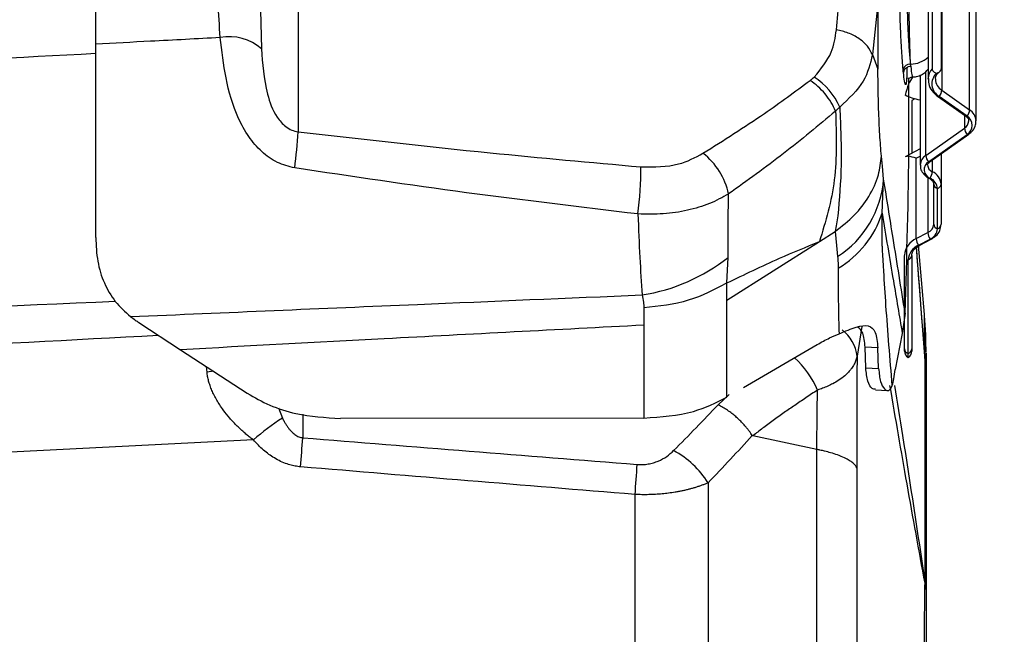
# Model space of a CAD drawing. Header units: millimetres. Extents: x 0 to 594, y 0 to 420.
# Tile 11 of 50: x 280 to 302, y 257 to 270. Entities that reach past the tile are written whole.
import ezdxf

# ---------------------------------------------------------------- set-up
doc = ezdxf.new("R2010")
doc.units = ezdxf.units.MM
doc.layers.add('SLD-0', color=7, linetype='Continuous')
doc.styles.add('SLDTEXTSTYLE0', font='TXT', dxfattribs={"width": 0.75})
doc.dimstyles.new('SLDDIMSTYLE2', dxfattribs={"dimtxt": 3.5, "dimasz": 3.2, "dimexe": 0, "dimexo": 0.0625, "dimgap": 0.875, "dimtad": 1, "dimdec": 1, "dimlfac": 3, "dimrnd": 1e-09, "dimzin": 4, "dimdsep": 46, "dimtxsty": 'SLDTEXTSTYLE0', "dimsah": 1, "dimcen": 0.09, "dimadec": 0, "dimazin": 1, "dimtfac": 1, "dimtdec": 1, "dimtofl": 0, "dimtmove": 0, "dimatfit": 3, "dimfxl": 1, "dimfrac": 2, "dimtolj": 1, "dimtzin": 12, "dimarcsym": 0})

# ---------------------------------------------------------------- blocks, each defined once
blk = doc.blocks.new('_D_4')
at = {"layer": 'SLD-0', "color": 7, "transparency": 16777216}
for p, q in [((253.352, 298.179), (324.588, 298.179)), ((323.588, 298.179), (323.588, 208.515)), ((311.764, 259.166), (311.764, 260.232)), ((311.764, 260.232), (317.321, 260.232)), ((317.321, 260.232), (317.321, 259.166)), ((311.764, 247.528), (311.764, 246.462)), ((317.321, 246.462), (317.321, 247.528)), ((311.764, 246.462), (317.321, 246.462)), ((253.352, 208.515), (324.588, 208.515))]:
    blk.add_line(p, q, dxfattribs=at)
for points in [[(323.588, 298.179), (323.038, 294.979), (324.138, 294.979)], [(323.588, 208.515), (324.138, 211.715), (323.038, 211.715)]]:
    blk.add_solid(points, dxfattribs=at)
at = {"layer": 'SLD-0', "color": 7, "transparency": 16777216, "char_height": 3.5, "attachment_point": 1, "rotation": 90, "style": 'SLDTEXTSTYLE0'}
for s, insert in [('269.0', (319.076, 250.167)), ('10.59', (312.809, 247.528)), ('%%c', (319.076, 244.889))]:
    blk.add_mtext(s, dxfattribs=dict(at, insert=insert))

msp = doc.modelspace()

# ---------------------------------------------------------------- linework, layer by layer
at = {"color": 7, "linetype": 'Continuous', "lineweight": 25}
for p, q in [((286.19, 288.556), (286.19, 267.926)), ((281.596, 269.919), (281.596, 279.645)), ((300.589, 275.016), (300.589, 269.359)), ((300.795, 275.016), (300.795, 269.359)), ((300.498, 274.778), (300.498, 269.121)), ((300.811, 274.528), (300.811, 268.871)), ((301.441, 268.425), (301.441, 274.082)), ((301.588, 268.175), (301.588, 273.832)), ((285.329, 271.032), (285.36, 269.811)), ((299.36, 270.841), (299.233, 269.68)), ((300.043, 270.171), (300.078, 270.171)), ((299.233, 269.68), (299.36, 269.348)), ((300.097, 269.464), (300.101, 269.464)), ((300.104, 269.41), (300.101, 269.464)), ((300.32, 269.214), (300.32, 267.172)), ((300.447, 267.389), (300.447, 269.296)), ((300.498, 269.121), (300.498, 269.136)), ((300.811, 268.871), (301.441, 268.425)), ((300.2, 268.675), (300.128, 268.637)), ((300.128, 268.637), (300.128, 267.437)), ((300.715, 268.735), (301.345, 268.289)), ((301.382, 268.282), (300.752, 268.727)), ((301.323, 268.304), (301.323, 268.009)), ((300.447, 267.389), (301.323, 268.009)), ((300.506, 267.245), (301.382, 267.865)), ((300.543, 267.253), (301.42, 267.872)), ((300.32, 267.538), (299.98, 267.359)), ((300.795, 267.431), (300.795, 266.737)), ((300.231, 267.325), (300.32, 267.372)), ((300.231, 265.499), (300.231, 267.325)), ((300.594, 267.288), (300.594, 267.021)), ((299.452, 266.078), (299.489, 266.852)), ((300.494, 266.888), (300.494, 265.637)), ((300.628, 265.826), (300.628, 266.737)), ((300.712, 265.724), (300.712, 266.635)), ((300.795, 266.737), (300.795, 265.826)), ((298.032, 265.433), (298.386, 265.664)), ((300.231, 265.499), (300.494, 265.637)), ((295.928, 264.1), (298.032, 265.433)), ((300.281, 265.349), (300.543, 265.487)), ((300.308, 265.351), (300.571, 265.489)), ((300.429, 262.733), (300.235, 265.296)), ((300.415, 263.778), (300.279, 265.349)), ((295.929, 264.492), (295.955, 265.071)), ((299.962, 262.995), (299.962, 265.12)), ((300.045, 262.893), (300.045, 265.018)), ((300.128, 265.12), (300.128, 262.995)), ((295.929, 264.1), (295.929, 264.492)), ((295.929, 261.9), (295.929, 264.1)), ((294.043, 263.926), (294.043, 263.535)), ((300.365, 263.601), (300.334, 264.001)), ((299.977, 263.803), (299.913, 263.345)), ((282.578, 263.592), (283.522, 262.976)), ((294.043, 263.534), (294.043, 261.423)), ((298.996, 263.502), (298.885, 262.828)), ((299.913, 263.345), (299.754, 262.527)), ((300.386, 263.293), (300.429, 262.747)), ((283.522, 262.976), (285.039, 261.986)), ((296.308, 262.116), (297.98, 263.093)), ((299.356, 263.022), (299.066, 263.036)), ((299.083, 262.563), (299.066, 263.036)), ((299.375, 262.548), (299.356, 263.022)), ((299.962, 262.946), (299.962, 262.995)), ((300.128, 262.995), (300.128, 262.946)), ((300.045, 262.802), (300.045, 262.893)), ((284.125, 262.469), (284.113, 262.59)), ((299.083, 262.563), (299.375, 262.548)), ((284.274, 262.485), (284.125, 262.469)), ((299.301, 262.062), (299.578, 262.048)), ((295.73, 261.727), (295.979, 261.958)), ((285.744, 261.655), (285.837, 261.42)), ((286.297, 261.509), (286.297, 260.974)), ((294.043, 261.423), (287.158, 261.413)), ((297.971, 260.71), (296.521, 261.02)), ((285.177, 260.926), (256.686, 259.496)), ((295.501, 259.951), (295.501, 253.347)), ((293.845, 253.347), (293.845, 259.686))]:
    msp.add_line(p, q, dxfattribs=at)
at = {"color": 7, "linetype": 'Continuous', "lineweight": 25, "flags": 128}
for points in [[(299.489, 266.852), (299.46, 267.146), (299.437, 267.377)], [(298.386, 265.664), (298.417, 265.344), (298.442, 265.092)]]:
    msp.add_lwpolyline(points, dxfattribs=at)
at = {"color": 7, "linetype": 'Continuous', "lineweight": 25}
for centre, radius, start, end in [((284.637, 269.003), 1.084, 48.1752, 101.2381), ((300.085, 269.307), 0.157, 85.5773, 168.3132), ((300.089, 270.071), 0.607, 271.1284, 312.3956), ((300.094, 269.252), 0.159, 86.5692, 171.1997), ((300.103, 269.347), 0.0876, 153.0796, 184.9663), ((300.869, 269.115), 0.371, 138.8831, 176.8216), ((300.916, 269.016), 0.332, 133.3689, 240.3893), ((297.083, 267.876), 1.537, 23.5147, 57.3698), ((300.974, 269.134), 0.31, 182.3272, 238.2021), ((300.558, 268.891), 0.254, 319.9237, 355.4913), ((300.743, 268.777), 0.0508, 236.4429, 280.4161), ((301.188, 268.445), 0.254, 319.9237, 355.4913), ((301.274, 268.159), 0.314, 3.864, 57.8745), ((301.212, 268.186), 0.209, 302.096, 356.7521), ((301.373, 268.331), 0.0508, 236.4134, 280.4176), ((301.26, 268.073), 0.241, 300.3717, 59.6283), ((276.147, 268.435), 10.056, 352.4018, 357.0991), ((301.577, 268.029), 0.254, 184.5087, 220.0763), ((301.392, 267.915), 0.0508, 259.5812, 303.6105), ((294.406, 266.177), 1.598, 12.1816, 52.1703), ((300.589, 267.16), 0.269, 121.8114, 177.4748), ((300.615, 267.067), 0.208, 121.6181, 250.0865), ((300.7, 267.409), 0.254, 184.5087, 220.0763), ((300.515, 267.295), 0.0508, 259.5824, 303.5866), ((286.318, 267.081), 7.659, 352.3404, 0.3706), ((300.664, 267.184), 0.178, 183.6467, 246.7697), ((300.284, 267.041), 0.31, 326.8563, 356.2422), ((300.46, 266.713), 0.335, 4.1578, 66.5603), ((297.2, 267.022), 2.295, 302.7667, 355.7494), ((300.532, 266.907), 0.0378, 244.3856, 287.9021), ((300.433, 266.615), 0.28, 4.1578, 66.5603), ((300.746, 266.748), 0.118, 185.3927, 253.0703), ((300.677, 266.748), 0.118, 286.9297, 354.6073), ((297.338, 266.746), 2.217, 300.2823, 342.4614), ((300.405, 265.842), 0.224, 293.3219, 355.8214), ((300.804, 265.657), 0.311, 183.7466, 213.0433), ((300.433, 265.744), 0.28, 293.3219, 355.8214), ((300.746, 265.837), 0.118, 185.3927, 253.0703), ((300.677, 265.837), 0.118, 286.9297, 354.6073), ((300.408, 265.088), 0.448, 113.3219, 175.8214), ((300.541, 265.519), 0.311, 183.7466, 213.0433), ((300.555, 265.523), 0.0376, 251.9702, 295.4662), ((300.436, 264.99), 0.392, 113.3219, 175.8214), ((300.292, 265.385), 0.0376, 251.9702, 295.4662), ((293.358, 268.363), 4.193, 278.9251, 308.2763), ((300.01, 265.131), 0.118, 286.9297, 354.6073), ((297.99, 262.72), 0.902, 6.8716, 51.7285), ((300.079, 263.006), 0.118, 185.3927, 253.0703), ((300.128, 262.946), 0.167, 180, 240), ((300.01, 263.006), 0.118, 286.9297, 354.6073), ((299.962, 262.946), 0.167, 300, 0), ((295.909, 261.139), 2.273, 23.8814, 46.7082), ((299.734, 262.729), 0.695, 0.342, 1.4941), ((300, 262.732), 0.429, 359.2721, 0.7279), ((288.699, 256.913), 5.34, 122.4158, 131.2661), ((238.538, 264.011), 47.855, 355.5708, 356.3618), ((293.719, 258.835), 2.102, 32.0506, 61.5914), ((249.632, 263.041), 44.34, 355.6618, 356.5456), ((297.783, 257.705), 2.646, 359.234, 359.8243), ((297.518, 257.68), 2.912, 359.7206, 0.2794)]:
    msp.add_arc(centre, radius, start, end, dxfattribs=at)
for points, knots in [([(284.426, 270.067), (284.406, 270.336), (284.369, 270.816), (284.366, 271.29), (284.364, 271.499)], [0, 0, 0, 0, 0.559968, 1, 1, 1, 1]), ([(298.415, 270.243), (298.439, 270.478), (298.484, 270.897), (298.496, 271.32), (298.501, 271.506)], [0, 0, 0, 0, 0.559981, 1, 1, 1, 1]), ([(299.36, 270.841), (299.36, 270.566), (299.36, 270.073), (299.36, 269.57), (299.36, 269.348)], [0, 0, 0, 0, 0.559303, 1, 1, 1, 1]), ([(299.931, 269.339), (299.92, 269.476), (299.897, 269.749), (299.873, 270.241), (299.859, 270.674), (299.858, 270.884), (299.857, 270.989)], [0, 0, 0, 0, 0.28008, 0.5595606, 0.7796948, 1, 1, 1, 1]), ([(300.024, 270.878), (300.024, 270.778), (300.025, 270.625), (300.034, 270.372), (300.04, 270.239), (300.043, 270.171)], [0, 0, 0, 0, 0.488238, 0.74144, 1, 1, 1, 1]), ([(300.078, 270.171), (300.076, 270.239), (300.073, 270.372), (300.07, 270.626), (300.069, 270.778), (300.069, 270.878)], [0, 0, 0, 0, 0.259034, 0.512416, 1, 1, 1, 1]), ([(297.912, 269.171), (298.063, 269.353), (298.333, 269.678), (298.39, 270.071), (298.415, 270.243)], [0, 0, 0, 0, 0.5600579, 1, 1, 1, 1]), ([(299.233, 269.68), (299.2, 269.746), (299.132, 269.879), (298.938, 270.049), (298.694, 270.181), (298.506, 270.223), (298.415, 270.243)], [0, 0, 0, 0, 0.2447406, 0.5, 0.7552594, 1, 1, 1, 1]), ([(300.043, 270.171), (300.051, 270.039), (300.066, 269.774), (300.087, 269.568), (300.097, 269.464)], [0, 0, 0, 0, 0.499103, 1, 1, 1, 1]), ([(300.101, 269.464), (300.098, 269.523), (300.093, 269.635), (300.085, 269.875), (300.08, 270.058), (300.078, 270.171)], [0, 0, 0, 0, 0.300012, 0.566972, 1, 1, 1, 1]), ([(284.426, 270.067), (283.898, 270.039), (282.955, 269.99), (282.011, 269.94), (281.596, 269.919)], [0, 0, 0, 0, 0.559813, 1, 1, 1, 1]), ([(281.596, 265.522), (281.596, 265.879), (281.596, 266.594), (281.596, 267.73), (281.596, 268.863), (281.596, 269.566), (281.596, 269.919)], [0, 0, 0, 0, 0.2489803, 0.4992408, 0.7488843, 1, 1, 1, 1]), ([(286.115, 267.106), (285.98, 267.14), (285.706, 267.209), (285.35, 267.47), (285.056, 267.816), (284.751, 268.375), (284.526, 269.161), (284.46, 269.764), (284.426, 270.067)], [0, 0, 0, 0, 0.111532, 0.226724, 0.348509, 0.4753, 0.736059, 1, 1, 1, 1]), ([(256.686, 268.397), (261.5, 268.655), (269.804, 269.1), (278.107, 269.53), (281.596, 269.711)], [0, 0, 0, 0, 0.579826, 1, 1, 1, 1]), ([(285.36, 269.811), (285.383, 269.475), (285.418, 268.97), (285.64, 268.332), (285.87, 268.066), (286.043, 267.959), (286.142, 267.937), (286.19, 267.926)], [0, 0, 0, 0, 0.499492, 0.748657, 0.873922, 0.938069, 1, 1, 1, 1]), ([(299.233, 269.68), (299.184, 269.473), (299.079, 269.033), (298.695, 268.678), (298.492, 268.49)], [0, 0, 0, 0, 0.470733, 1, 1, 1, 1]), ([(300.097, 269.464), (300.098, 269.454), (300.101, 269.435), (300.103, 269.418), (300.104, 269.41)], [0, 0, 0, 0, 0.56, 1, 1, 1, 1]), ([(299.437, 267.377), (299.425, 267.533), (299.4, 267.844), (299.375, 268.401), (299.362, 268.919), (299.36, 269.205), (299.36, 269.348)], [0, 0, 0, 0, 0.2810095, 0.5603126, 0.7801144, 1, 1, 1, 1]), ([(299.937, 269.276), (299.936, 269.287), (299.934, 269.308), (299.932, 269.33), (299.931, 269.339)], [0, 0, 0, 0, 0.559976, 1, 1, 1, 1]), ([(300.016, 269.34), (300.014, 269.239), (300.01, 269.037), (299.989, 268.974), (299.963, 269.056), (299.946, 269.202), (299.937, 269.276)], [0, 0, 0, 0, 0.279983, 0.559356, 0.779298, 1, 1, 1, 1]), ([(300.104, 269.41), (300.112, 269.337), (300.128, 269.2), (300.141, 269.185), (300.148, 269.178)], [0, 0, 0, 0, 0.527597, 1, 1, 1, 1]), ([(300.125, 269.171), (300.164, 269.174), (300.242, 269.179), (300.348, 269.22), (300.436, 269.278), (300.478, 269.329), (300.498, 269.352)], [0, 0, 0, 0, 0.250521, 0.509657, 0.774175, 1, 1, 1, 1]), ([(300.589, 269.359), (300.591, 269.348), (300.594, 269.326), (300.616, 269.297), (300.648, 269.273), (300.675, 269.262), (300.688, 269.257)], [0, 0, 0, 0, 0.2499305, 0.4993768, 0.7496466, 1, 1, 1, 1]), ([(300.671, 269.121), (300.669, 269.133), (300.664, 269.176), (300.7, 269.242), (300.757, 269.292), (300.777, 269.309)], [0, 0, 0, 0, 0.210411, 0.725404, 1, 1, 1, 1]), ([(300.688, 269.257), (300.702, 269.262), (300.73, 269.273), (300.764, 269.297), (300.789, 269.325), (300.793, 269.348), (300.795, 269.359)], [0, 0, 0, 0, 0.254786, 0.499142, 0.74951, 1, 1, 1, 1]), ([(295.386, 267.439), (295.857, 267.736), (296.698, 268.265), (297.477, 268.84), (297.819, 269.093)], [0, 0, 0, 0, 0.56021, 1, 1, 1, 1]), ([(297.819, 269.093), (297.837, 269.107), (297.868, 269.133), (297.898, 269.159), (297.912, 269.171)], [0, 0, 0, 0, 0.56, 1, 1, 1, 1]), ([(298.396, 268.396), (298.365, 268.463), (298.303, 268.598), (298.164, 268.79), (298.001, 268.963), (297.879, 269.05), (297.819, 269.093)], [0, 0, 0, 0, 0.2465587, 0.5000421, 0.7535036, 1, 1, 1, 1]), ([(299.977, 263.803), (300.016, 265.1), (300.069, 266.88), (300.064, 268.664), (300.063, 269.15)], [0, 0, 0, 0, 0.727867, 1, 1, 1, 1]), ([(300.144, 269.171), (300.112, 269.119), (300.034, 268.991), (300, 268.844), (299.98, 268.756)], [0, 0, 0, 0, 0.404603, 1, 1, 1, 1]), ([(300.036, 269.15), (300.036, 269.147), (300.041, 269.132), (300.063, 269.149), (300.107, 269.167), (300.135, 269.17), (300.148, 269.172)], [0, 0, 0, 0, 0.144369, 0.671866, 0.856914, 1, 1, 1, 1]), ([(300.504, 269.138), (300.506, 269.084), (300.509, 268.969), (300.598, 268.83), (300.681, 268.762), (300.715, 268.735)], [0, 0, 0, 0, 0.347357, 0.736554, 1, 1, 1, 1]), ([(300.32, 268.644), (300.258, 268.658), (300.137, 268.684), (300.031, 268.732), (299.98, 268.756)], [0, 0, 0, 0, 0.515854, 1, 1, 1, 1]), ([(298.396, 268.396), (298.009, 268.072), (297.233, 267.423), (296.39, 266.818), (295.968, 266.515)], [0, 0, 0, 0, 0.499688, 1, 1, 1, 1]), ([(298.396, 268.396), (298.414, 267.865), (298.449, 266.816), (298.17, 265.89), (298.032, 265.433)], [0, 0, 0, 0, 0.506444, 1, 1, 1, 1]), ([(298.492, 268.49), (298.476, 268.474), (298.445, 268.443), (298.412, 268.411), (298.396, 268.396)], [0, 0, 0, 0, 0.500317, 1, 1, 1, 1]), ([(298.492, 268.49), (298.511, 268.046), (298.549, 267.171), (298.483, 266.397), (298.451, 266.016)], [0, 0, 0, 0, 0.507373, 1, 1, 1, 1]), ([(301.345, 268.289), (301.361, 268.276), (301.398, 268.246), (301.42, 268.205), (301.418, 268.184), (301.418, 268.175)], [0, 0, 0, 0, 0.296652, 0.709758, 1, 1, 1, 1]), ([(301.42, 267.872), (301.452, 267.9), (301.522, 267.959), (301.582, 268.07), (301.582, 268.149), (301.582, 268.181)], [0, 0, 0, 0, 0.34118, 0.735585, 1, 1, 1, 1]), ([(286.19, 267.926), (287.644, 267.761), (290.239, 267.466), (292.835, 267.233), (293.977, 267.13)], [0, 0, 0, 0, 0.559993, 1, 1, 1, 1]), ([(293.977, 267.13), (294.277, 267.129), (294.812, 267.128), (295.211, 267.344), (295.386, 267.439)], [0, 0, 0, 0, 0.559646, 1, 1, 1, 1]), ([(298.386, 265.664), (298.539, 265.784), (298.844, 266.022), (299.176, 266.461), (299.39, 266.919), (299.422, 267.233), (299.437, 267.377)], [0, 0, 0, 0, 0.251133, 0.5008415, 0.7702821, 1, 1, 1, 1]), ([(300.231, 267.325), (300.166, 267.346), (300.053, 267.381), (300.002, 267.366), (299.98, 267.359)], [0, 0, 0, 0, 0.575403, 1, 1, 1, 1]), ([(300.488, 267.173), (300.488, 267.184), (300.488, 267.204), (300.527, 267.239), (300.543, 267.253)], [0, 0, 0, 0, 0.597089, 1, 1, 1, 1]), ([(293.909, 266.06), (292.61, 266.215), (290.011, 266.525), (287.414, 266.912), (286.115, 267.106)], [0, 0, 0, 0, 0.499783, 1, 1, 1, 1]), ([(300.325, 267.172), (300.324, 267.156), (300.319, 267.1), (300.361, 267.007), (300.432, 266.924), (300.492, 266.888), (300.516, 266.873)], [0, 0, 0, 0, 0.126816, 0.456337, 0.785912, 1, 1, 1, 1]), ([(299.977, 263.803), (299.886, 264.374), (299.723, 265.392), (299.56, 266.406), (299.489, 266.852)], [0, 0, 0, 0, 0.56, 1, 1, 1, 1]), ([(300.516, 266.873), (300.536, 266.861), (300.582, 266.833), (300.623, 266.78), (300.626, 266.752), (300.628, 266.737)], [0, 0, 0, 0, 0.253166, 0.593737, 1, 1, 1, 1]), ([(295.968, 266.515), (295.829, 266.437), (295.549, 266.283), (295.041, 266.133), (294.489, 266.047), (294.103, 266.055), (293.909, 266.06)], [0, 0, 0, 0, 0.2492649, 0.499843, 0.7489732, 1, 1, 1, 1]), ([(295.955, 265.071), (295.955, 265.293), (295.955, 265.743), (295.964, 266.255), (295.968, 266.515)], [0, 0, 0, 0, 0.493999, 1, 1, 1, 1]), ([(299.458, 265.338), (299.456, 265.474), (299.453, 265.716), (299.452, 265.967), (299.452, 266.078)], [0, 0, 0, 0, 0.559991, 1, 1, 1, 1]), ([(299.452, 266.078), (299.538, 265.566), (299.69, 264.652), (299.845, 263.744), (299.913, 263.345)], [0, 0, 0, 0, 0.560001, 1, 1, 1, 1]), ([(293.909, 266.06), (293.922, 265.721), (293.947, 265.045), (293.988, 264.495), (294.008, 264.221)], [0, 0, 0, 0, 0.501461, 1, 1, 1, 1]), ([(298.451, 266.016), (298.442, 265.956), (298.423, 265.837), (298.398, 265.721), (298.386, 265.664)], [0, 0, 0, 0, 0.505776, 1, 1, 1, 1]), ([(300.571, 265.489), (300.607, 265.511), (300.687, 265.561), (300.775, 265.678), (300.788, 265.777), (300.795, 265.826)], [0, 0, 0, 0, 0.289083, 0.644827, 1, 1, 1, 1]), ([(281.596, 265.522), (281.605, 265.34), (281.622, 264.975), (281.777, 264.485), (282.023, 264.055), (282.266, 263.837), (282.388, 263.728)], [0, 0, 0, 0, 0.249473, 0.499707, 0.748581, 1, 1, 1, 1]), ([(295.929, 264.492), (296.328, 264.685), (297.034, 265.027), (297.73, 265.31), (298.032, 265.433)], [0, 0, 0, 0, 0.565614, 1, 1, 1, 1]), ([(299.685, 262.163), (299.634, 262.772), (299.561, 263.647), (299.5, 264.618), (299.476, 265.029), (299.466, 265.204), (299.461, 265.287), (299.459, 265.322), (299.458, 265.338)], [0, 0, 0, 0, 0.564082, 0.809695, 0.916664, 0.963423, 0.983925, 1, 1, 1, 1]), ([(300.128, 265.12), (300.13, 265.136), (300.134, 265.182), (300.178, 265.266), (300.266, 265.323), (300.308, 265.351)], [0, 0, 0, 0, 0.218655, 0.620118, 1, 1, 1, 1]), ([(300.334, 264.001), (300.311, 264.304), (300.278, 264.739), (300.245, 265.168), (300.236, 265.297)], [0, 0, 0, 0, 0.699351, 1, 1, 1, 1]), ([(298.442, 265.092), (298.446, 265.044), (298.454, 264.959), (298.455, 264.87), (298.456, 264.831)], [0, 0, 0, 0, 0.559973, 1, 1, 1, 1]), ([(298.456, 264.831), (298.456, 264.55), (298.456, 264.049), (298.47, 263.556), (298.476, 263.34)], [0, 0, 0, 0, 0.559993, 1, 1, 1, 1]), ([(282.045, 264.071), (277.299, 263.866), (268.846, 263.501), (260.393, 263.119), (256.686, 262.952)], [0, 0, 0, 0, 0.561382, 1, 1, 1, 1]), ([(282.388, 263.728), (284.56, 263.821), (288.434, 263.987), (292.307, 264.149), (294.008, 264.221)], [0, 0, 0, 0, 0.560816, 1, 1, 1, 1]), ([(294.008, 264.221), (294.019, 264.166), (294.039, 264.069), (294.042, 263.97), (294.043, 263.926)], [0, 0, 0, 0, 0.559904, 1, 1, 1, 1]), ([(282.388, 263.728), (282.422, 263.702), (282.484, 263.655), (282.549, 263.611), (282.578, 263.592)], [0, 0, 0, 0, 0.559973, 1, 1, 1, 1]), ([(300.425, 262.852), (300.425, 262.872), (300.424, 262.914), (300.422, 262.993), (300.419, 263.124), (300.417, 263.253), (300.415, 263.363), (300.415, 263.428), (300.415, 263.495), (300.415, 263.56), (300.415, 263.627), (300.415, 263.682), (300.415, 263.724), (300.415, 263.755), (300.415, 263.775), (300.415, 263.777), (300.415, 263.778)], [0, 0, 0, 0, 0.031229, 0.063032, 0.125764, 0.250602, 0.310646, 0.375264, 0.414378, 0.500325, 0.582196, 0.664802, 0.748036, 0.831756, 0.915798, 1, 1, 1, 1]), ([(294.043, 263.534), (292.079, 263.43), (288.572, 263.246), (285.064, 263.058), (283.522, 262.976)], [0, 0, 0, 0, 0.560128, 1, 1, 1, 1]), ([(294.043, 263.535), (294.043, 263.535), (294.043, 263.534), (294.043, 263.534), (294.043, 263.534)], [0, 0, 0, 0, 0.5600001, 1, 1, 1, 1]), ([(298.476, 263.34), (298.615, 263.397), (298.891, 263.51), (299.157, 263.547), (299.316, 263.408), (299.343, 263.151), (299.356, 263.022)], [0, 0, 0, 0, 0.250106, 0.499435, 0.749356, 1, 1, 1, 1]), ([(299.066, 263.036), (299.056, 263.156), (299.037, 263.377), (298.942, 263.455), (298.898, 263.491)], [0, 0, 0, 0, 0.542068, 1, 1, 1, 1]), ([(256.686, 261.865), (261.542, 262.136), (270.318, 262.625), (279.095, 263.097), (283.014, 263.307)], [0, 0, 0, 0, 0.553406, 1, 1, 1, 1]), ([(297.98, 263.093), (298.074, 263.145), (298.241, 263.239), (298.404, 263.309), (298.476, 263.34)], [0, 0, 0, 0, 0.561495, 1, 1, 1, 1]), ([(298.885, 262.828), (298.882, 262.814), (298.875, 262.785), (298.861, 262.74), (298.843, 262.693), (298.82, 262.644), (298.791, 262.594), (298.755, 262.541), (298.708, 262.483), (298.657, 262.429), (298.58, 262.36), (298.48, 262.286), (298.348, 262.208), (298.225, 262.149), (298.108, 262.101), (298.026, 262.073), (297.987, 262.059)], [0, 0, 0, 0, 0.044138, 0.091222, 0.141265, 0.19427, 0.250234, 0.305752, 0.375542, 0.455137, 0.500865, 0.63797, 0.750807, 0.839028, 0.922096, 1, 1, 1, 1]), ([(298.885, 262.828), (298.885, 262.778), (298.884, 262.678), (298.883, 262.526), (298.883, 262.373), (298.882, 262.218), (298.881, 262.061), (298.881, 261.903), (298.88, 261.743), (298.88, 261.583), (298.88, 261.422), (298.879, 261.26), (298.879, 261.098), (298.879, 260.935), (298.879, 260.772), (298.879, 260.61), (298.879, 260.447), (298.879, 260.339), (298.879, 260.285)], [0, 0, 0, 0, 0.058838, 0.118317, 0.17841, 0.239084, 0.300305, 0.362039, 0.424245, 0.486884, 0.549924, 0.613339, 0.677101, 0.741182, 0.805548, 0.870165, 0.934996, 1, 1, 1, 1]), ([(300.429, 262.747), (300.428, 262.757), (300.428, 262.768), (300.427, 262.787), (300.427, 262.796), (300.426, 262.813), (300.426, 262.821), (300.426, 262.837), (300.425, 262.844), (300.425, 262.852)], [0, 0, 0, 0, 0.25, 0.25, 0.5, 0.5, 0.75, 0.75, 1, 1, 1, 1]), ([(300.429, 257.694), (300.429, 258.244), (300.429, 258.77), (300.429, 259.763), (300.429, 260.695), (300.429, 261.476), (300.429, 262.169), (300.429, 262.472), (300.429, 262.727)], [0, 0, 0, 0, 0.25, 0.25, 0.5, 0.75, 0.75, 1, 1, 1, 1]), ([(300.452, 262.887), (300.452, 262.894), (300.452, 262.93), (300.452, 262.663), (300.452, 262.287), (300.452, 262.098)], [0, 0, 0, 0, 0.118994, 0.558912, 1, 1, 1, 1]), ([(299.301, 262.078), (299.277, 262.079), (299.216, 262.082), (299.118, 262.24), (299.095, 262.455), (299.083, 262.563)], [0, 0, 0, 0, 0.248717, 0.623492, 1, 1, 1, 1]), ([(299.375, 262.548), (299.386, 262.441), (299.408, 262.227), (299.505, 262.066), (299.616, 262.022), (299.662, 262.116), (299.685, 262.163)], [0, 0, 0, 0, 0.249393, 0.499343, 0.749156, 1, 1, 1, 1]), ([(299.685, 262.163), (299.697, 262.209), (299.719, 262.303), (299.742, 262.452), (299.754, 262.527)], [0, 0, 0, 0, 0.500618, 1, 1, 1, 1]), ([(285.177, 260.926), (285.152, 260.945), (285.1, 260.984), (285.025, 261.045), (284.952, 261.108), (284.88, 261.173), (284.774, 261.275), (284.64, 261.417), (284.51, 261.579), (284.414, 261.718), (284.344, 261.83), (284.284, 261.941), (284.233, 262.05), (284.192, 262.158), (284.16, 262.264), (284.136, 262.367), (284.129, 262.435), (284.125, 262.469)], [0, 0, 0, 0, 0.049905, 0.099761, 0.149604, 0.199472, 0.249398, 0.377422, 0.499152, 0.57, 0.638105, 0.703629, 0.766758, 0.827704, 0.886707, 0.944039, 1, 1, 1, 1]), ([(297.987, 262.059), (297.898, 262), (297.724, 261.885), (297.473, 261.714), (297.225, 261.543), (296.981, 261.369), (296.743, 261.194), (296.593, 261.077), (296.521, 261.02)], [0, 0, 0, 0, 0.174273, 0.340887, 0.499975, 0.675181, 0.841727, 1, 1, 1, 1]), ([(297.971, 260.71), (297.972, 260.756), (297.972, 260.848), (297.974, 260.986), (297.975, 261.122), (297.977, 261.259), (297.978, 261.394), (297.98, 261.529), (297.981, 261.662), (297.983, 261.795), (297.985, 261.928), (297.986, 262.015), (297.987, 262.059)], [0, 0, 0, 0, 0.104443, 0.207709, 0.309875, 0.411015, 0.511198, 0.610492, 0.70896, 0.806664, 0.903659, 1, 1, 1, 1]), ([(300.429, 257.67), (300.292, 258.416), (300.026, 259.871), (299.761, 261.413), (299.632, 262.165)], [0, 0, 0, 0, 0.512882, 1, 1, 1, 1]), ([(299.737, 262.161), (299.797, 261.785), (300.028, 260.342), (300.258, 258.821), (300.429, 257.697)], [0, 0, 0, 0, 0.260922, 1, 1, 1, 1]), ([(300.452, 262.098), (300.452, 261.859), (300.452, 261.579), (300.452, 261.099), (300.452, 260.929), (300.452, 260.659), (300.452, 260.566), (300.452, 260.376), (300.452, 260.278), (300.452, 259.78), (300.452, 259.353), (300.452, 258.668), (300.452, 258.432), (300.452, 257.947), (300.452, 257.696), (300.452, 257.44)], [0, 0, 0, 0, 0.25, 0.25, 0.375, 0.375, 0.4375, 0.4375, 0.5, 0.5, 0.75, 0.75, 0.875, 0.875, 1, 1, 1, 1]), ([(285.039, 261.986), (285.204, 261.891), (285.537, 261.7), (286.246, 261.471), (286.813, 261.435), (287.158, 261.413)], [0, 0, 0, 0, 0.27826, 0.56107, 1, 1, 1, 1]), ([(294.043, 261.423), (294.433, 261.45), (295.128, 261.499), (295.684, 261.774), (295.929, 261.895)], [0, 0, 0, 0, 0.560145, 1, 1, 1, 1]), ([(296.506, 261.029), (296.496, 261.045), (296.473, 261.078), (296.435, 261.131), (296.39, 261.188), (296.337, 261.251), (296.276, 261.318), (296.207, 261.388), (296.128, 261.459), (296.04, 261.531), (295.943, 261.601), (295.839, 261.669), (295.767, 261.707), (295.73, 261.727)], [0, 0, 0, 0, 0.054359, 0.116139, 0.185443, 0.262331, 0.346807, 0.438788, 0.538089, 0.644397, 0.757255, 0.876048, 1, 1, 1, 1]), ([(285.837, 261.42), (285.849, 261.396), (285.873, 261.349), (285.913, 261.283), (285.953, 261.223), (285.993, 261.17), (286.035, 261.123), (286.077, 261.082), (286.12, 261.047), (286.163, 261.019), (286.207, 260.997), (286.252, 260.982), (286.282, 260.977), (286.297, 260.974)], [0, 0, 0, 0, 0.128179, 0.247685, 0.358749, 0.461657, 0.556773, 0.644555, 0.725586, 0.800606, 0.870549, 0.936559, 1, 1, 1, 1]), ([(286.25, 260.315), (286.229, 260.317), (286.188, 260.321), (286.125, 260.332), (286.063, 260.345), (286.002, 260.361), (285.911, 260.389), (285.793, 260.438), (285.655, 260.512), (285.526, 260.598), (285.405, 260.695), (285.287, 260.804), (285.215, 260.885), (285.177, 260.926)], [0, 0, 0, 0, 0.049371, 0.098866, 0.148616, 0.198747, 0.249382, 0.372829, 0.500269, 0.618429, 0.740562, 0.867503, 1, 1, 1, 1]), ([(297.971, 245.984), (297.971, 248.388), (297.971, 250.867), (297.971, 255.827), (297.971, 258.306), (297.971, 260.71)], [0, 0, 0, 0, 0.5, 0.5, 1, 1, 1, 1]), ([(298.879, 260.285), (298.876, 260.292), (298.87, 260.307), (298.857, 260.33), (298.839, 260.354), (298.816, 260.379), (298.787, 260.406), (298.752, 260.433), (298.709, 260.462), (298.658, 260.491), (298.574, 260.533), (298.454, 260.582), (298.299, 260.631), (298.163, 260.667), (298.057, 260.692), (297.995, 260.705), (297.971, 260.71)], [0, 0, 0, 0, 0.043718, 0.090386, 0.140027, 0.19265, 0.248259, 0.306841, 0.368369, 0.4328, 0.50007, 0.653599, 0.780172, 0.879786, 0.952875, 1, 1, 1, 1]), ([(293.891, 260.369), (293.977, 260.362), (294.061, 260.366), (294.182, 260.386), (294.222, 260.395), (294.298, 260.418), (294.334, 260.431), (294.439, 260.475), (294.504, 260.512), (294.62, 260.592), (294.672, 260.637), (294.719, 260.684)], [0, 0, 0, 0, 0.25, 0.25, 0.375, 0.375, 0.5, 0.5, 0.75, 0.75, 1, 1, 1, 1]), ([(298.879, 260.285), (298.879, 260.137), (298.879, 259.991), (298.879, 259.697), (298.879, 259.257), (298.879, 258.237), (298.879, 257.37), (298.879, 255.642), (298.879, 254.498), (298.879, 252.21), (298.879, 251.066), (298.879, 248.762), (298.879, 247.602), (298.879, 246.423)], [0, 0, 0, 0, 0.03125, 0.03125, 0.0625, 0.125, 0.25, 0.25, 0.5, 0.5, 0.75, 0.75, 1, 1, 1, 1]), ([(295.501, 259.951), (295.478, 259.941), (295.433, 259.922), (295.363, 259.896), (295.291, 259.87), (295.218, 259.847), (295.143, 259.825), (295.067, 259.804), (294.99, 259.785), (294.912, 259.768), (294.833, 259.752), (294.731, 259.734), (294.607, 259.716), (294.458, 259.7), (294.307, 259.688), (294.154, 259.682), (294, 259.681), (293.896, 259.685), (293.845, 259.686)], [0, 0, 0, 0, 0.052314, 0.104054, 0.155237, 0.205882, 0.256008, 0.305634, 0.354782, 0.403474, 0.451733, 0.499584, 0.58435, 0.668356, 0.75176, 0.834724, 0.917414, 1, 1, 1, 1]), ([(300.425, 257.489), (300.425, 257.505), (300.426, 257.521), (300.426, 257.552), (300.426, 257.567), (300.427, 257.597), (300.427, 257.612), (300.428, 257.641), (300.428, 257.655), (300.429, 257.67)], [0, 0, 0, 0, 0.25, 0.25, 0.5, 0.5, 0.75, 0.75, 1, 1, 1, 1]), ([(300.425, 249.205), (300.425, 249.245), (300.424, 249.325), (300.422, 249.486), (300.419, 249.77), (300.416, 250.186), (300.415, 250.581), (300.415, 250.926), (300.415, 251.446), (300.415, 252.273), (300.415, 253.314), (300.415, 254.387), (300.415, 255.216), (300.415, 255.768), (300.415, 256.113), (300.416, 256.508), (300.419, 256.924), (300.422, 257.208), (300.424, 257.37), (300.425, 257.45), (300.425, 257.489)], [0, 0, 0, 0, 0.0156181, 0.0315227, 0.0628957, 0.125328, 0.1876625, 0.2072236, 0.2502062, 0.3740413, 0.5000013, 0.6143099, 0.7497821, 0.7927732, 0.8123328, 0.8746718, 0.9371056, 0.9684781, 0.9843818, 1, 1, 1, 1]), ([(300.452, 257.44), (300.452, 257.398), (300.452, 257.356), (300.452, 257.272), (300.452, 257.231), (300.452, 257.107), (300.452, 257.024), (300.452, 256.774), (300.452, 256.607), (300.452, 256.271), (300.452, 256.102), (300.452, 255.764), (300.452, 255.595), (300.452, 255.082), (300.452, 254.734), (300.452, 254.04), (300.452, 253.347), (300.452, 252.654), (300.452, 251.96), (300.452, 251.612), (300.452, 251.099), (300.452, 250.93), (300.452, 250.592), (300.452, 250.423), (300.452, 250.087), (300.452, 249.92), (300.452, 249.67), (300.452, 249.587), (300.452, 249.463), (300.452, 249.422), (300.452, 249.338), (300.452, 249.296), (300.452, 249.254)], [0, 0, 0, 0, 0.015625, 0.015625, 0.03125, 0.03125, 0.0625, 0.0625, 0.125, 0.125, 0.1875, 0.1875, 0.25, 0.25, 0.375, 0.375, 0.5, 0.625, 0.625, 0.75, 0.75, 0.8125, 0.8125, 0.875, 0.875, 0.9375, 0.9375, 0.96875, 0.96875, 0.984375, 0.984375, 1, 1, 1, 1])]:
    msp.add_open_spline(points, degree=3, knots=knots, dxfattribs=at)
for points in [[(295.929, 264.492), (295.648, 264.342), (295.086, 264.043), (294.391, 263.965), (294.043, 263.926)], [(300.452, 262.914), (300.451, 263.058), (300.448, 263.347), (300.426, 263.634), (300.415, 263.778)], [(300.429, 262.747), (300.429, 262.744), (300.429, 262.741), (300.429, 262.738)], [(300.429, 262.738), (300.445, 262.526), (300.452, 262.312), (300.452, 262.098)], [(300.429, 262.727), (300.429, 262.729), (300.429, 262.731), (300.429, 262.733)], [(300.429, 262.727), (300.445, 262.518), (300.452, 262.308), (300.452, 262.098)], [(294.719, 260.684), (295.063, 261.028), (295.401, 261.375), (295.73, 261.727)], [(286.297, 260.974), (288.804, 260.772), (291.336, 260.57), (293.891, 260.369)], [(296.506, 261.029), (296.179, 260.666), (295.844, 260.306), (295.501, 259.951)], [(296.521, 261.02), (296.516, 261.021), (296.51, 261.024), (296.506, 261.029)], [(293.845, 259.686), (291.313, 259.894), (288.782, 260.103), (286.25, 260.315)], [(300.429, 257.697), (300.429, 257.696), (300.429, 257.695), (300.429, 257.694)], [(300.429, 257.694), (300.445, 257.609), (300.452, 257.524), (300.452, 257.44)], [(300.429, 257.67), (300.429, 257.668), (300.429, 257.667), (300.429, 257.666)], [(300.429, 257.666), (300.445, 257.587), (300.452, 257.512), (300.452, 257.44)]]:
    msp.add_open_spline(points, degree=3, dxfattribs=at)

# ---------------------------------------------------------------- dimensions: what is measured, and where the dimension line sits
at = {"layer": 'SLD-0', "color": 7}
dim = msp.add_linear_dim(base=(323.588, 208.515), p1=(252.352, 298.179), p2=(252.352, 208.515), angle=90, text='%%c<>', dimstyle='SLDDIMSTYLE2', dxfattribs=at)
dim.commit()
dim.dimension.update_dxf_attribs({"geometry": '_D_4', "text_midpoint": (323.588, 253.347), "dimtype": 160})

doc.saveas('drawing.dxf')
